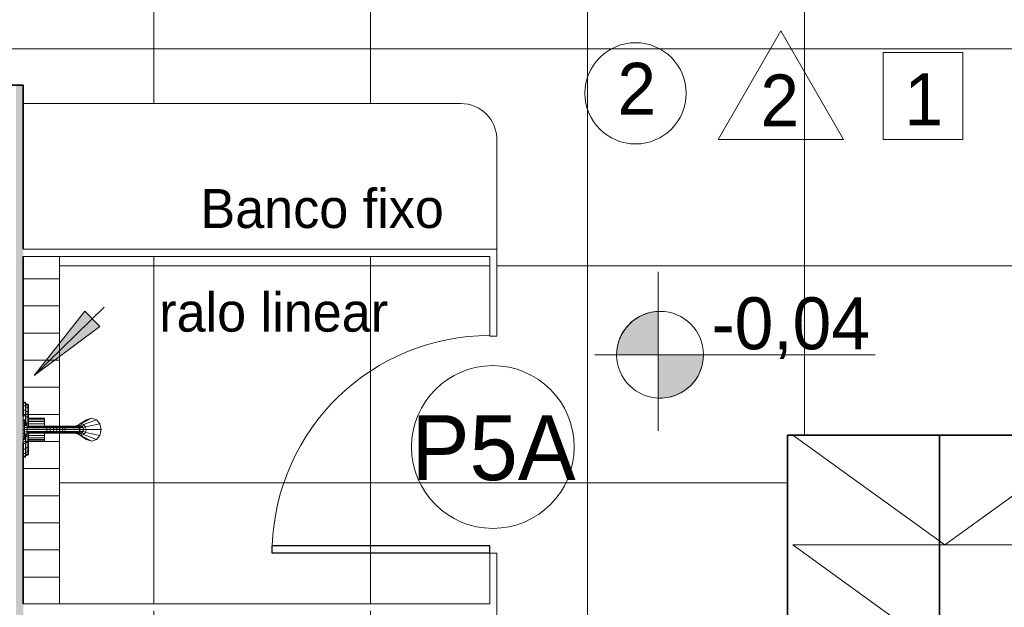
# Model space of a CAD drawing. Header units: metres. Extents: x -33 to 126, y -29 to 31.
# Tile 48 of 256: x -5.79 to -3.06, y -15.61 to -13.98. Entities that reach past the tile are written whole.
import ezdxf

# ---------------------------------------------------------------- set-up
doc = ezdxf.new("R2010")
doc.units = ezdxf.units.M
for name, color, linetype, lineweight in [('A-DETL', 90, 'Continuous', 18), ('A-DETL-GENF', 92, 'Continuous', 18), ('A-DETL-MBND', 5, 'Continuous', 18), ('A-DETL-THIN', 151, 'Continuous', 18), ('A-DOOR', 31, 'Continuous', 18), ('A-DOOR-IDEN', 31, 'Continuous', 9), ('A-FLOR-PATT', 8, 'Continuous', 18), ('A-GENM', 13, 'Continuous', 18), ('A-WALL', 113, 'Continuous', 18), ('A-WALL-PATT', 111, 'Continuous', 35), ('G-ANNO-TEXT', 7, 'Continuous', 18), ('G-IMPT', 8, 'Continuous', 18), ('P-SANR-FIXT', 6, 'Continuous', 18)]:
    doc.layers.add(name, color=color, linetype=linetype, lineweight=lineweight)
doc.styles.add('Century Gothic', font='GOTHIC.TTF', dxfattribs={"height": 0.143711})
doc.styles.add('Century Gothic_1', font='GOTHIC.TTF', dxfattribs={"height": 0.179639})
doc.styles.add('Century Gothic_2', font='GOTHIC.TTF', dxfattribs={"height": 0.107783})

# ---------------------------------------------------------------- blocks, each defined once
blk = doc.blocks.new('_banco fixo concreto - _banco fixo concreto-1310645-2-PLANTA COM LAYOUT')
at = {"layer": 'A-GENM', "color": 7}
for p, q in [((-4.5573, -14.2156), (-5.7673, -14.2156)), ((-4.4573, -14.6184), (-4.4573, -14.3156))]:
    blk.add_line(p, q, dxfattribs=at)
blk.add_arc((-4.5573, -14.3156), 0.1, 0, 90, dxfattribs=at)
blk = doc.blocks.new('Modelos genéricos 27 - Modelos genéricos 1-1693952-2-PLANTA COM LAYOUT')
at = {"layer": 'A-GENM', "lineweight": 35}
for p, q in [((-3.1388, -16.3472), (-3.5588, -16.3472)), ((-3.5588, -16.3472), (-3.5588, -17.5622)), ((-3.1388, -17.5622), (-3.1388, -16.3472)), ((-3.5588, -17.5622), (-3.1388, -17.5622))]:
    blk.add_line(p, q, dxfattribs=at)
blk = doc.blocks.new('Modelos genéricos 28 - Modelos genéricos 1-1693976-2-PLANTA COM LAYOUT')
at = {"layer": 'A-GENM', "lineweight": 35}
for p, q in [((-3.1388, -16.3572), (-3.5588, -16.3572)), ((-3.5588, -16.3572), (-3.5588, -17.5722)), ((-3.1388, -17.5722), (-3.1388, -16.3572)), ((-3.5588, -17.5722), (-3.1388, -17.5722))]:
    blk.add_line(p, q, dxfattribs=at)
blk = doc.blocks.new('Kohler_-_K-T8226_Taboret_Shower_Trim_1533 - t8226_dxf-V97-2-PLANTA COM LAYOUT')
at = {"layer": 'G-IMPT'}
for p, q in [((-0.0065, 0.0782), (-0.0065, 0.0846)), ((-0.0039, 0.0782), (-0.0039, 0.0846)), ((0.0037, 0.0782), (0.0037, 0.0846)), ((0.0158, 0.0782), (0.0158, 0.0846)), ((0.0316, 0.0782), (0.0316, 0.0846)), ((0.0336, 0.0846), (0.0427, 0.0846)), ((0.0427, 0.0846), (0.0447, 0.0846)), ((0.0427, 0.0814), (0.0427, 0.0846)), ((0.0447, 0.0846), (0.0506, 0.0846)), ((0.0447, 0.0814), (0.0447, 0.0846)), ((0.0506, 0.0846), (0.0593, 0.0846)), ((0.0506, 0.0814), (0.0506, 0.0846)), ((0.0593, 0.0846), (0.0697, 0.0846)), ((0.0593, 0.0814), (0.0593, 0.0846)), ((0.0697, 0.0846), (0.08, 0.0846)), ((0.0697, 0.0814), (0.0697, 0.0846)), ((0.08, 0.0846), (0.0888, 0.0846)), ((0.08, 0.0814), (0.08, 0.0846)), ((0.0888, 0.0846), (0.0946, 0.0846)), ((0.0888, 0.0814), (0.0888, 0.0846)), ((0.0967, 0.0846), (0.0946, 0.0846)), ((0.0946, 0.0814), (0.0946, 0.0846)), ((0.0967, 0.0846), (0.0967, 0.0814)), ((0.0967, 0.0846), (0.1058, 0.0846)), ((0.1078, 0.0782), (0.1078, 0.0846)), ((0.1236, 0.0782), (0.1236, 0.0846)), ((0.1357, 0.0782), (0.1357, 0.0846)), ((0.1433, 0.0782), (0.1433, 0.0846)), ((0.1459, 0.0846), (0.1459, 0.0782)), ((-0.0051, 0.0782), (-0.0065, 0.0782)), ((-0.0065, 0.0782), (-0.0039, 0.0782)), ((-0.0039, 0.0782), (0.0037, 0.0782)), ((-0.0018, 0.0782), (-0.0018, 0.0735)), ((-0.0018, 0.0735), (0.0007, 0.0735)), ((-0.0002, 0.0735), (-0.0002, 0.0703)), ((-0.0002, 0.0735), (0.0022, 0.0735)), ((-0.0002, 0.0703), (0.0022, 0.0703)), ((0.0007, 0.0782), (0.0007, 0.0735)), ((0.0007, 0.0735), (0.0078, 0.0735)), ((0.0022, 0.0735), (0.0092, 0.0735)), ((0.0022, 0.0735), (0.0022, 0.0703)), ((0.0022, 0.0703), (0.0092, 0.0703)), ((0.0037, 0.0782), (0.0158, 0.0782)), ((0.0078, 0.0782), (0.0078, 0.0735)), ((0.0078, 0.0735), (0.0192, 0.0735)), ((0.0092, 0.0735), (0.0092, 0.0703)), ((0.0092, 0.0703), (0.0203, 0.0703)), ((0.0158, 0.0782), (0.0316, 0.0782)), ((0.0192, 0.0782), (0.0192, 0.0735)), ((0.0192, 0.0735), (0.034, 0.0735)), ((0.0203, 0.0735), (0.0203, 0.0703)), ((0.0203, 0.0703), (0.0347, 0.0703)), ((0.0316, 0.0782), (0.05, 0.0782)), ((0.034, 0.0782), (0.034, 0.0735)), ((0.034, 0.0735), (0.0512, 0.0735)), ((0.0347, 0.0735), (0.0347, 0.0703)), ((0.0347, 0.0703), (0.0516, 0.0703)), ((0.0379, 0.0703), (0.0379, 0.0258)), ((0.039, 0.0703), (0.039, 0.0258)), ((0.0422, 0.0703), (0.0422, 0.0258)), ((0.0427, 0.0814), (0.0447, 0.0814)), ((0.0447, 0.0814), (0.0506, 0.0814)), ((0.0472, 0.0703), (0.0472, 0.0258)), ((0.05, 0.0782), (0.05, 0.0814)), ((0.05, 0.0782), (0.0533, 0.0782)), ((0.0506, 0.0814), (0.0593, 0.0814)), ((0.0512, 0.0782), (0.0512, 0.0735)), ((0.0512, 0.0735), (0.0533, 0.0735)), ((0.0516, 0.0735), (0.0516, 0.0703)), ((0.0516, 0.0703), (0.0601, 0.0703)), ((0.0538, 0.0814), (0.0538, 0.0735)), ((0.055, 0.0735), (0.0538, 0.0735)), ((0.0538, 0.0735), (0.055, 0.0735)), ((0.0538, 0.0703), (0.0538, 0.0258)), ((0.055, 0.0814), (0.055, 0.0735)), ((0.055, 0.0735), (0.0584, 0.0735)), ((0.0584, 0.0814), (0.0584, 0.0735)), ((0.0584, 0.0735), (0.0636, 0.0735)), ((0.0593, 0.0814), (0.0697, 0.0814)), ((0.0601, 0.0735), (0.0601, 0.0201)), ((0.0615, 0.02), (0.0615, 0.0735)), ((0.0636, 0.0814), (0.0636, 0.0735)), ((0.0636, 0.0735), (0.0697, 0.0735)), ((0.0649, 0.0198), (0.0649, 0.0735)), ((0.0697, 0.0814), (0.08, 0.0814)), ((0.0697, 0.0814), (0.0697, 0.0735)), ((0.0697, 0.0735), (0.0757, 0.0735)), ((0.0697, 0.0198), (0.0697, 0.0735)), ((0.0745, 0.0198), (0.0745, 0.0735)), ((0.0757, 0.0814), (0.0757, 0.0735)), ((0.0757, 0.0735), (0.0809, 0.0735)), ((0.0779, 0.02), (0.0779, 0.0735)), ((0.0792, 0.0735), (0.0792, 0.0201)), ((0.0792, 0.0703), (0.0878, 0.0703)), ((0.08, 0.0814), (0.0888, 0.0814)), ((0.0809, 0.0814), (0.0809, 0.0735)), ((0.0809, 0.0735), (0.0843, 0.0735)), ((0.0843, 0.0814), (0.0843, 0.0735)), ((0.0855, 0.0735), (0.0843, 0.0735)), ((0.0855, 0.0814), (0.0855, 0.0735)), ((0.0855, 0.0782), (0.0894, 0.0782)), ((0.0855, 0.0735), (0.0882, 0.0735)), ((0.0855, 0.0703), (0.0855, 0.0258)), ((0.0878, 0.0735), (0.0878, 0.0703)), ((0.0878, 0.0703), (0.1046, 0.0703)), ((0.0882, 0.0782), (0.0882, 0.0735)), ((0.0882, 0.0735), (0.1054, 0.0735)), ((0.0888, 0.0814), (0.0946, 0.0814)), ((0.0894, 0.0782), (0.0894, 0.0814)), ((0.0894, 0.0782), (0.1078, 0.0782)), ((0.0921, 0.0703), (0.0921, 0.0258)), ((0.0967, 0.0814), (0.0946, 0.0814)), ((0.0972, 0.0703), (0.0972, 0.0258)), ((0.1003, 0.0703), (0.1003, 0.0258)), ((0.1014, 0.0703), (0.1014, 0.0258)), ((0.1046, 0.0735), (0.1046, 0.0703)), ((0.1046, 0.0703), (0.1191, 0.0703)), ((0.1054, 0.0782), (0.1054, 0.0735)), ((0.1054, 0.0735), (0.1202, 0.0735)), ((0.1078, 0.0782), (0.1236, 0.0782)), ((0.1191, 0.0735), (0.1191, 0.0703)), ((0.1191, 0.0703), (0.1302, 0.0703)), ((0.1202, 0.0782), (0.1202, 0.0735)), ((0.1202, 0.0735), (0.1315, 0.0735)), ((0.1236, 0.0782), (0.1357, 0.0782)), ((0.1302, 0.0735), (0.1371, 0.0735)), ((0.1302, 0.0735), (0.1302, 0.0703)), ((0.1302, 0.0703), (0.1371, 0.0703)), ((0.1315, 0.0782), (0.1315, 0.0735)), ((0.1315, 0.0735), (0.1387, 0.0735)), ((0.1357, 0.0782), (0.1433, 0.0782)), ((0.1395, 0.0735), (0.1371, 0.0735)), ((0.1371, 0.0735), (0.1371, 0.0703)), ((0.1395, 0.0703), (0.1371, 0.0703)), ((0.1387, 0.0782), (0.1387, 0.0735)), ((0.1411, 0.0735), (0.1387, 0.0735)), ((0.1395, 0.0735), (0.1395, 0.0703)), ((0.1411, 0.0782), (0.1411, 0.0735)), ((0.1459, 0.0782), (0.1433, 0.0782)), ((0.039, 0.0258), (0.0379, 0.0258)), ((0.0379, 0.0258), (0.039, 0.0258)), ((0.039, 0.0258), (0.0422, 0.0258)), ((0.0422, 0.0258), (0.0472, 0.0258)), ((0.0472, 0.0258), (0.0538, 0.0258)), ((0.0538, 0.0258), (0.0601, 0.0258)), ((0.0601, 0.0201), (0.0601, 0.0118)), ((0.0601, 0.0201), (0.0615, 0.02)), ((0.0601, 0.0118), (0.0601, 0.0036)), ((0.0601, 0.0118), (0.0615, 0.0111)), ((0.0601, 0.0036), (0.0601, -0.0042)), ((0.0601, 0.0036), (0.0615, 0.0024)), ((0.0649, 0.0198), (0.0615, 0.02)), ((0.0615, 0.02), (0.0615, 0.0111)), ((0.0649, 0.0107), (0.0615, 0.0111)), ((0.0615, 0.0111), (0.0615, 0.0024)), ((0.0649, 0.0015), (0.0615, 0.0024)), ((0.0615, 0.0024), (0.0615, -0.006)), ((0.0697, 0.0198), (0.0649, 0.0198)), ((0.0649, 0.0198), (0.0649, 0.0107)), ((0.0697, 0.0105), (0.0649, 0.0107)), ((0.0649, 0.0107), (0.0649, 0.0015)), ((0.0697, 0.0012), (0.0649, 0.0015)), ((0.0649, 0.0015), (0.0649, -0.0073)), ((0.0745, 0.0198), (0.0697, 0.0198)), ((0.0697, 0.0198), (0.0697, 0.0105)), ((0.0745, 0.0107), (0.0697, 0.0105)), ((0.0697, 0.0105), (0.0697, 0.0012)), ((0.0745, 0.0015), (0.0697, 0.0012)), ((0.0697, 0.0012), (0.0697, -0.0078)), ((0.0779, 0.02), (0.0745, 0.0198)), ((0.0745, 0.0198), (0.0745, 0.0107)), ((0.0779, 0.0111), (0.0745, 0.0107)), ((0.0745, 0.0107), (0.0745, 0.0015)), ((0.0779, 0.0024), (0.0745, 0.0015)), ((0.0745, 0.0015), (0.0745, -0.0073)), ((0.0792, 0.0201), (0.0779, 0.02)), ((0.0779, 0.02), (0.0779, 0.0111)), ((0.0792, 0.0118), (0.0779, 0.0111)), ((0.0779, 0.0111), (0.0779, 0.0024)), ((0.0792, 0.0036), (0.0779, 0.0024)), ((0.0779, 0.0024), (0.0779, -0.006)), ((0.0792, 0.0258), (0.0855, 0.0258)), ((0.0792, 0.0201), (0.0792, 0.0118)), ((0.0792, 0.0118), (0.0792, 0.0036)), ((0.0792, 0.0036), (0.0792, -0.0042)), ((0.0855, 0.0258), (0.0921, 0.0258)), ((0.0921, 0.0258), (0.0972, 0.0258)), ((0.0972, 0.0258), (0.1003, 0.0258)), ((0.1014, 0.0258), (0.1003, 0.0258)), ((0.0601, -0.0042), (0.0601, -0.0116)), ((0.0601, -0.0042), (0.0615, -0.006)), ((0.0601, -0.0116), (0.0601, -0.0154)), ((0.0601, -0.0116), (0.0615, -0.014)), ((0.0601, -0.0154), (0.0601, -0.0185)), ((0.0601, -0.0185), (0.0601, -0.0248)), ((0.0601, -0.0185), (0.0615, -0.0214)), ((0.0601, -0.0248), (0.0601, -0.0644)), ((0.0601, -0.0248), (0.0615, -0.0281)), ((0.0649, -0.0073), (0.0615, -0.006)), ((0.0615, -0.006), (0.0615, -0.014)), ((0.0643, -0.0154), (0.0615, -0.014)), ((0.0615, -0.014), (0.0615, -0.0154)), ((0.0615, -0.0154), (0.0615, -0.0214)), ((0.0649, -0.0235), (0.0615, -0.0214)), ((0.0615, -0.0214), (0.0615, -0.0281)), ((0.0697, -0.0078), (0.0649, -0.0073)), ((0.0649, -0.0073), (0.0649, -0.0154)), ((0.0697, -0.0163), (0.0649, -0.0157)), ((0.0649, -0.0157), (0.0649, -0.0235)), ((0.0697, -0.0243), (0.0649, -0.0235)), ((0.0649, -0.0235), (0.0649, -0.0304)), ((0.0745, -0.0073), (0.0697, -0.0078)), ((0.0697, -0.0078), (0.0697, -0.0154)), ((0.0697, -0.0154), (0.0697, -0.0163)), ((0.0745, -0.0157), (0.0697, -0.0163)), ((0.0697, -0.0163), (0.0697, -0.0243)), ((0.0745, -0.0235), (0.0697, -0.0243)), ((0.0697, -0.0243), (0.0697, -0.0313)), ((0.0779, -0.006), (0.0745, -0.0073)), ((0.0745, -0.0073), (0.0745, -0.0154)), ((0.0745, -0.0157), (0.0745, -0.0235)), ((0.0779, -0.0214), (0.0745, -0.0235)), ((0.0745, -0.0235), (0.0745, -0.0304)), ((0.0779, -0.014), (0.075, -0.0154)), ((0.0792, -0.0042), (0.0779, -0.006)), ((0.0779, -0.006), (0.0779, -0.014)), ((0.0792, -0.0116), (0.0779, -0.014)), ((0.0779, -0.014), (0.0779, -0.0154)), ((0.0779, -0.0154), (0.0779, -0.0214)), ((0.0792, -0.0185), (0.0779, -0.0214)), ((0.0779, -0.0214), (0.0779, -0.0281)), ((0.0792, -0.0248), (0.0779, -0.0281)), ((0.0792, -0.0042), (0.0792, -0.0116)), ((0.0792, -0.0116), (0.0792, -0.0154)), ((0.0792, -0.0154), (0.0792, -0.0185)), ((0.0792, -0.0185), (0.0792, -0.0248)), ((0.0792, -0.0248), (0.0792, -0.0644)), ((0.0649, -0.0304), (0.0615, -0.0281)), ((0.0615, -0.0281), (0.0615, -0.0678)), ((0.0697, -0.0313), (0.0649, -0.0304)), ((0.0649, -0.0304), (0.0649, -0.0702)), ((0.0745, -0.0304), (0.0697, -0.0313)), ((0.0697, -0.0313), (0.0697, -0.0712)), ((0.0779, -0.0281), (0.0745, -0.0304)), ((0.0745, -0.0304), (0.0745, -0.0702)), ((0.0779, -0.0281), (0.0779, -0.0678)), ((0.0538, -0.0754), (0.0379, -0.104)), ((0.0559, -0.0687), (0.0422, -0.0906)), ((0.0538, -0.0754), (0.0559, -0.0687)), ((0.0559, -0.0822), (0.0538, -0.0754)), ((0.0596, -0.0754), (0.0538, -0.0754)), ((0.0559, -0.0687), (0.0586, -0.0665)), ((0.0586, -0.07), (0.0559, -0.0687)), ((0.0626, -0.0789), (0.0559, -0.0822)), ((0.0586, -0.0637), (0.0601, -0.059)), ((0.0601, -0.0684), (0.0586, -0.0637)), ((0.0586, -0.0637), (0.0586, -0.0721)), ((0.0601, -0.0768), (0.0586, -0.0721)), ((0.0601, -0.059), (0.0601, -0.0674)), ((0.0601, -0.0644), (0.0615, -0.0678)), ((0.0601, -0.0674), (0.061, -0.0666)), ((0.0601, -0.0674), (0.0625, -0.0686)), ((0.0641, -0.0718), (0.0601, -0.0684)), ((0.0601, -0.0684), (0.0601, -0.0768)), ((0.0641, -0.0802), (0.0601, -0.0768)), ((0.0649, -0.0702), (0.0615, -0.0678)), ((0.0657, -0.0813), (0.0617, -0.0871)), ((0.0628, -0.0754), (0.0621, -0.0733)), ((0.0623, -0.0703), (0.0628, -0.0688)), ((0.0628, -0.0688), (0.0628, -0.0707)), ((0.0636, -0.0714), (0.065, -0.0703)), ((0.0697, -0.0731), (0.0641, -0.0718)), ((0.0641, -0.0718), (0.0641, -0.0802)), ((0.0641, -0.0802), (0.0697, -0.0815)), ((0.0657, -0.0813), (0.0646, -0.0804)), ((0.0697, -0.0712), (0.0649, -0.0702)), ((0.0657, -0.0813), (0.0697, -0.0822)), ((0.0745, -0.0702), (0.0697, -0.0712)), ((0.0697, -0.0712), (0.0697, -0.0731)), ((0.0697, -0.0731), (0.0752, -0.0718)), ((0.0697, -0.0731), (0.0697, -0.0815)), ((0.0697, -0.0815), (0.0752, -0.0802)), ((0.0697, -0.0822), (0.0736, -0.0813)), ((0.0747, -0.0804), (0.0736, -0.0813)), ((0.0736, -0.0813), (0.0776, -0.0871)), ((0.0744, -0.0703), (0.0757, -0.0714)), ((0.0779, -0.0678), (0.0745, -0.0702)), ((0.0793, -0.0684), (0.0752, -0.0718)), ((0.0752, -0.0718), (0.0752, -0.0802)), ((0.0793, -0.0768), (0.0752, -0.0802)), ((0.0765, -0.0688), (0.0765, -0.0707)), ((0.0772, -0.0733), (0.0765, -0.0754)), ((0.0766, -0.0688), (0.077, -0.0703)), ((0.0793, -0.0674), (0.0768, -0.0686)), ((0.0768, -0.0789), (0.0834, -0.0822)), ((0.0792, -0.0644), (0.0779, -0.0678)), ((0.0784, -0.0666), (0.0793, -0.0674)), ((0.0793, -0.059), (0.0808, -0.0637)), ((0.0793, -0.059), (0.0793, -0.0674)), ((0.0808, -0.0637), (0.0793, -0.0684)), ((0.0793, -0.0684), (0.0793, -0.0768)), ((0.0808, -0.0721), (0.0793, -0.0768)), ((0.0797, -0.0754), (0.0855, -0.0754)), ((0.0808, -0.0637), (0.0808, -0.0721)), ((0.0808, -0.0665), (0.0834, -0.0687)), ((0.0808, -0.07), (0.0834, -0.0687)), ((0.0834, -0.0687), (0.0972, -0.0906)), ((0.0834, -0.0687), (0.0855, -0.0754)), ((0.0855, -0.0754), (0.0834, -0.0822)), ((0.0855, -0.0754), (0.1014, -0.104)), ((0.0379, -0.104), (0.0422, -0.0906)), ((0.0379, -0.104), (0.0422, -0.0906)), ((0.0422, -0.1175), (0.0379, -0.104)), ((0.0422, -0.1175), (0.0379, -0.104)), ((0.0559, -0.0822), (0.0422, -0.1175)), ((0.0617, -0.0871), (0.0538, -0.1274)), ((0.0617, -0.0871), (0.0559, -0.0822)), ((0.0617, -0.0871), (0.0697, -0.0889)), ((0.0697, -0.0822), (0.0697, -0.0889)), ((0.0697, -0.0889), (0.0776, -0.0871)), ((0.0697, -0.0889), (0.0697, -0.131)), ((0.0834, -0.0822), (0.0776, -0.0871)), ((0.0776, -0.0871), (0.0855, -0.1274)), ((0.0834, -0.0822), (0.0972, -0.1175)), ((0.0972, -0.0906), (0.1014, -0.104)), ((0.0972, -0.0906), (0.1014, -0.104)), ((0.1014, -0.104), (0.0972, -0.1175)), ((0.1014, -0.104), (0.0972, -0.1175)), ((0.0538, -0.1274), (0.0422, -0.1175)), ((0.0538, -0.1274), (0.0422, -0.1175)), ((0.0538, -0.1274), (0.0697, -0.131)), ((0.0697, -0.131), (0.0538, -0.1274)), ((0.0697, -0.131), (0.0855, -0.1274)), ((0.0697, -0.131), (0.0855, -0.1274)), ((0.0972, -0.1175), (0.0855, -0.1274)), ((0.0972, -0.1175), (0.0855, -0.1274))]:
    blk.add_line(p, q, dxfattribs=at)
blk = doc.blocks.new('Kohler_-_K-T8226_Taboret_Shower_Trim_1533 - Kohler_-_K-T8226_Taboret_Shower_Trim_1533-V98-2-PLANTA COM LAYOUT')
at = {"extrusion": (0, 0, -1), "zscale": -1, "rotation": 180}
blk.add_blockref('Kohler_-_K-T8226_Taboret_Shower_Trim_1533 - t8226_dxf-V97-2-PLANTA COM LAYOUT', (-0.0052, 0), dxfattribs=at)
blk = doc.blocks.new('M_Descarga simples1 - 60X160 _vest_ fem_-2394049-2-PLANTA COM LAYOUT')
at = {"layer": 'A-DOOR', "lineweight": 25}
for p, q in [((0.28, -0.01), (0.28, -0.6114)), ((0.3, -0.01), (0.28, -0.01)), ((0.3, -0.01), (0.3, -0.6114)), ((0.3, -0.6114), (0.28, -0.6114))]:
    blk.add_line(p, q, dxfattribs=at)
at = {"layer": 'A-DOOR'}
blk.add_arc((0.3, -0.01), 0.6017, 180, 268.0952, dxfattribs=at)
blk = doc.blocks.new('M_Identificador da porta - M_Identificador da porta-1233-2-PLANTA COM LAYOUT')
at = {"layer": 'A-DOOR-IDEN'}
blk.add_circle((-0.000017, -0.000091), 0.003, dxfattribs=at)

msp = doc.modelspace()

# ---------------------------------------------------------------- hatches: boundary and pattern name
at = {"layer": 'A-DETL-GENF'}
h = msp.add_hatch(dxfattribs=at)
h.set_pattern_fill('FP_11', style=0, pattern_type=2)
h.set_pattern_definition([(180, (-3.63, 0), (-9e-18, -0.075), [])])
h.paths.add_polyline_path([(-5.6773, -15.5984), (-5.6773, -14.6384), (-5.7773, -14.6384), (-5.7773, -15.5984)], flags=0)
h.paths.add_polyline_path([(-5.7662, -15.1089), (-5.7662, -15.1089), (-5.7433, -15.1089)], flags=0)
for points in [[(-4.1363, -14.9101), (-4.0215, -14.9101), (-4.0215, -14.7902), (-4.0515, -14.7954), (-4.0793, -14.808), (-4.103, -14.8271), (-4.1211, -14.8516), (-4.1324, -14.8799)], [(-4.0215, -15.03), (-3.9909, -15.0271), (-3.9676, -15.0198), (-3.9438, -15.0058), (-3.9239, -14.9867), (-3.9088, -14.9635), (-3.8995, -14.9375), (-3.8963, -14.9101), (-4.0215, -14.9101), (-4.0215, -15.028)]]:
    msp.add_hatch(color=7, dxfattribs=at).paths.add_polyline_path(points, flags=0)
at = {"layer": 'A-FLOR-PATT'}
h = msp.add_hatch(dxfattribs=at)
h.set_pattern_fill('FP_7', color=256, style=0, pattern_type=2)
h.set_pattern_definition([(0, (-7.217, -19.465), (0, 0.6), []), (90, (-7.217, -19.465), (-0.6, 4e-17), [])])
h.paths.add_polyline_path([(-5.6773, -17.5622), (-4.4873, -17.5622), (-4.4873, -17.4347), (-4.4673, -17.4347), (-4.4673, -17.5622), (-3.6639, -17.5622), (-3.6639, -15.1322), (-2.8239, -15.1322), (-2.8239, -17.5622), (-2.0373, -17.5622), (-2.0373, -17.5022), (-2.0173, -17.5022), (-2.0173, -17.5622), (-0.7273, -17.5622), (-0.7273, -17.4464), (-0.7303, -17.4464), (-0.7353, -17.4279), (-0.8544, -17.4265), (-0.858, -17.4229), (-0.8594, -17.4178), (-0.858, -17.4129), (-0.8498, -17.4034), (-0.8354, -17.3861), (-0.8961, -17.3863), (-0.8988, -17.3928), (-0.902, -17.3974), (-0.9082, -17.4044), (-0.914, -17.4085), (-0.9221, -17.4117), (-0.9325, -17.4139), (-0.9385, -17.4136), (-0.9569, -17.4071), (-0.9702, -17.3931), (-0.9749, -17.3721), (-0.9699, -17.3535), (-0.9549, -17.3387), (-0.9325, -17.3334), (-0.9254, -17.3345), (-0.9159, -17.3378), (-0.9099, -17.3414), (-0.9039, -17.3474), (-0.8974, -17.357), (-0.896, -17.3611), (-0.8115, -17.3609), (-0.7608, -17.3045), (-0.894, -17.3045), (-0.9185, -17.3013), (-0.9413, -17.2919), (-0.9609, -17.2768), (-0.976, -17.2572), (-0.9854, -17.2344), (-0.9887, -17.208), (-0.9887, -17.1746), (-1.0655, -17.1835), (-1.0909, -17.2137), (-1.1163, -17.2281), (-1.1417, -17.2349), (-1.1672, -17.2394), (-1.1925, -17.2416), (-1.2431, -17.2372), (-1.2941, -17.2235), (-1.3449, -17.2051), (-1.3957, -17.1814), (-1.4465, -17.1461), (-1.4719, -17.1207), (-1.4846, -17.0987), (-1.4973, -17.0638), (-1.4973, -17.0384), (-1.4846, -17.0035), (-1.4719, -16.9816), (-1.4465, -16.9562), (-1.3957, -16.9209), (-1.3449, -16.8972), (-1.2941, -16.8787), (-1.2431, -16.8651), (-1.1925, -16.8606), (-1.1672, -16.8629), (-1.1417, -16.8674), (-1.1163, -16.8742), (-1.0909, -16.8886), (-1.0655, -16.9188), (-0.9887, -16.9277), (-0.9887, -16.8924), (-0.9854, -16.8679), (-0.976, -16.8451), (-0.9609, -16.8255), (-0.9413, -16.8104), (-0.9185, -16.801), (-0.894, -16.7977), (-0.7273, -16.7977), (-0.7273, -16.6034), (-1.4859, -16.6034), (-1.4949, -16.7078), (-1.4971, -16.7142), (-1.501, -16.7164), (-1.5116, -16.7168), (-1.7765, -16.7166), (-1.7803, -16.7145), (-1.7826, -16.7076), (-1.7921, -16.6034), (-2.0173, -16.6034), (-2.0173, -16.9022), (-2.0373, -16.9022), (-2.0373, -16.4847), (-2.0173, -16.4847), (-2.0173, -16.5834), (-0.7273, -16.5834), (-0.7273, -16.4615), (-0.7303, -16.4615), (-0.7353, -16.4429), (-0.8544, -16.4416), (-0.858, -16.4379), (-0.8594, -16.4328), (-0.858, -16.4279), (-0.8498, -16.4185), (-0.8354, -16.4012), (-0.8961, -16.4013), (-0.8988, -16.4079), (-0.902, -16.4124), (-0.9082, -16.4194), (-0.914, -16.4236), (-0.9221, -16.4268), (-0.9325, -16.429), (-0.9385, -16.4286), (-0.9569, -16.4222), (-0.9702, -16.4082), (-0.9749, -16.3871), (-0.9699, -16.3685), (-0.9549, -16.3537), (-0.9325, -16.3484), (-0.9254, -16.3496), (-0.9159, -16.3529), (-0.9099, -16.3565), (-0.9039, -16.3625), (-0.8974, -16.3721), (-0.896, -16.3762), (-0.8115, -16.3759), (-0.7608, -16.3196), (-0.894, -16.3196), (-0.9185, -16.3164), (-0.9413, -16.3069), (-0.9609, -16.2919), (-0.976, -16.2723), (-0.9854, -16.2494), (-0.9887, -16.223), (-0.9887, -16.1897), (-1.0655, -16.1985), (-1.0909, -16.2288), (-1.1163, -16.2432), (-1.1417, -16.25), (-1.1672, -16.2545), (-1.1925, -16.2567), (-1.2431, -16.2523), (-1.2941, -16.2386), (-1.3449, -16.2201), (-1.3957, -16.1964), (-1.4465, -16.1612), (-1.4719, -16.1358), (-1.4846, -16.1138), (-1.4973, -16.0789), (-1.4973, -16.0535), (-1.4846, -16.0186), (-1.4719, -15.9966), (-1.4465, -15.9712), (-1.3957, -15.936), (-1.3449, -15.9123), (-1.2941, -15.8938), (-1.2431, -15.8801), (-1.1925, -15.8757), (-1.1672, -15.8779), (-1.1417, -15.8824), (-1.1163, -15.8892), (-1.0909, -15.9036), (-1.0655, -15.9339), (-0.9887, -15.9427), (-0.9887, -15.9074), (-0.9854, -15.8829), (-0.976, -15.8601), (-0.9609, -15.8405), (-0.9413, -15.8255), (-0.9185, -15.816), (-0.894, -15.8128), (-0.7273, -15.8128), (-0.7273, -15.6184), (-1.4859, -15.6184), (-1.4949, -15.7228), (-1.4971, -15.7293), (-1.501, -15.7314), (-1.5116, -15.7319), (-1.7765, -15.7316), (-1.7803, -15.7295), (-1.7826, -15.7227), (-1.7921, -15.6184), (-2.0173, -15.6184), (-2.0173, -15.8847), (-2.0373, -15.8847), (-2.0373, -15.4972), (-2.0173, -15.4972), (-2.0173, -15.5984), (-0.7273, -15.5984), (-0.7273, -15.4815), (-0.7303, -15.4815), (-0.7353, -15.4629), (-0.8544, -15.4616), (-0.858, -15.4579), (-0.8594, -15.4528), (-0.858, -15.4479), (-0.8498, -15.4385), (-0.8354, -15.4212), (-0.8961, -15.4213), (-0.8988, -15.4279), (-0.902, -15.4324), (-0.9082, -15.4394), (-0.914, -15.4436), (-0.9221, -15.4468), (-0.9325, -15.449), (-0.9385, -15.4486), (-0.9569, -15.4422), (-0.9702, -15.4282), (-0.9749, -15.4071), (-0.9699, -15.3885), (-0.9549, -15.3737), (-0.9325, -15.3684), (-0.9254, -15.3696), (-0.9159, -15.3729), (-0.9103, -15.3761), (-0.9039, -15.3825), (-0.8974, -15.3921), (-0.896, -15.3962), (-0.8115, -15.3959), (-0.7608, -15.3396), (-0.894, -15.3396), (-0.9185, -15.3364), (-0.9413, -15.3269), (-0.9609, -15.3119), (-0.976, -15.2923), (-0.9854, -15.2694), (-0.9887, -15.243), (-0.9887, -15.2097), (-1.0655, -15.2185), (-1.0909, -15.2488), (-1.1163, -15.2632), (-1.1417, -15.27), (-1.1672, -15.2745), (-1.1925, -15.2767), (-1.2431, -15.2723), (-1.2941, -15.2586), (-1.3449, -15.2401), (-1.3957, -15.2164), (-1.4465, -15.1812), (-1.4719, -15.1558), (-1.4846, -15.1338), (-1.4973, -15.0989), (-1.4973, -15.0735), (-1.4846, -15.0386), (-1.4719, -15.0166), (-1.4465, -14.9912), (-1.3957, -14.956), (-1.3449, -14.9323), (-1.2941, -14.9138), (-1.2431, -14.9001), (-1.1925, -14.8957), (-1.1672, -14.8979), (-1.1417, -14.9024), (-1.1163, -14.9092), (-1.0909, -14.9236), (-1.0655, -14.9539), (-0.9887, -14.9627), (-0.9887, -14.9274), (-0.9854, -14.9029), (-0.976, -14.8801), (-0.9609, -14.8605), (-0.9413, -14.8455), (-0.9185, -14.836), (-0.894, -14.8328), (-0.7273, -14.8328), (-0.7273, -14.6384), (-1.4859, -14.6384), (-1.4949, -14.7428), (-1.4971, -14.7493), (-1.501, -14.7514), (-1.5116, -14.7519), (-1.7765, -14.7516), (-1.7803, -14.7495), (-1.7826, -14.7427), (-1.7921, -14.6384), (-2.0173, -14.6384), (-2.0173, -14.8972), (-2.0373, -14.8972), (-2.0373, -14.5184), (-2.0173, -14.5184), (-2.0173, -14.6184), (-0.7273, -14.6184), (-0.7273, -14.5177), (-0.7303, -14.5177), (-0.7353, -14.4992), (-0.8544, -14.4978), (-0.858, -14.4942), (-0.8594, -14.4891), (-0.858, -14.4842), (-0.8498, -14.4747), (-0.8354, -14.4574), (-0.8961, -14.4576), (-0.8988, -14.4641), (-0.902, -14.4687), (-0.9067, -14.4744), (-0.9136, -14.4796), (-0.9221, -14.483), (-0.9325, -14.4852), (-0.9385, -14.4849), (-0.9569, -14.4784), (-0.9702, -14.4641), (-0.9749, -14.4434), (-0.9699, -14.4248), (-0.9549, -14.41), (-0.9325, -14.4047), (-0.9254, -14.4058), (-0.9159, -14.4091), (-0.9099, -14.4127), (-0.9039, -14.4187), (-0.8974, -14.4283), (-0.896, -14.4324), (-0.8115, -14.4322), (-0.7593, -14.3742), (-0.7442, -14.3728), (-0.7416, -14.3806), (-0.7444, -14.3876), (-0.7975, -14.4465), (-0.7992, -14.4514), (-0.8015, -14.4535), (-0.8025, -14.4547), (-0.8035, -14.4557), (-0.8081, -14.4583), (-0.8261, -14.4793), (-0.8041, -14.4799), (-0.8023, -14.4799), (-0.7723, -14.4793), (-0.7353, -14.4799), (-0.7349, -14.4792), (-0.7303, -14.4606), (-0.7273, -14.4606), (-0.7273, -13.6547), (-1.5059, -13.6547), (-1.5149, -13.7591), (-1.5171, -13.7655), (-1.521, -13.7676), (-1.5256, -13.7681), (-1.7965, -13.7679), (-1.8003, -13.7658), (-1.8027, -13.7575), (-1.8121, -13.6547), (-2.0173, -13.6547), (-2.0173, -13.9184), (-2.0373, -13.9184), (-2.0373, -13.5347), (-2.0173, -13.5347), (-2.0173, -13.6347), (-0.7273, -13.6347), (-0.7273, -13.514), (-0.7303, -13.514), (-0.7353, -13.4954), (-0.8544, -13.4941), (-0.858, -13.4904), (-0.8594, -13.4853), (-0.858, -13.4804), (-0.8498, -13.471), (-0.8354, -13.4537), (-0.8961, -13.4538), (-0.8988, -13.4604), (-0.9024, -13.4655), (-0.9067, -13.4707), (-0.9136, -13.4758), (-0.9221, -13.4793), (-0.9325, -13.4815), (-0.9385, -13.4811), (-0.9569, -13.4747), (-0.9702, -13.4607), (-0.9749, -13.4396), (-0.9699, -13.421), (-0.9549, -13.4062), (-0.9325, -13.4009), (-0.9254, -13.4021), (-0.9159, -13.4054), (-0.9108, -13.4082), (-0.9039, -13.415), (-0.8974, -13.4246), (-0.896, -13.4287), (-0.8115, -13.4284), (-0.7593, -13.3704), (-0.7442, -13.369), (-0.7416, -13.3768), (-0.7444, -13.3838), (-0.7975, -13.4428), (-0.7992, -13.4476), (-0.8015, -13.4497), (-0.8025, -13.4509), (-0.8035, -13.452), (-0.8079, -13.4543), (-0.8261, -13.4755), (-0.8041, -13.4762), (-0.8023, -13.4761), (-0.7619, -13.4755), (-0.7353, -13.4758), (-0.7349, -13.4754), (-0.7303, -13.4569), (-0.7273, -13.4569), (-0.7273, -13.3679), (-0.9235, -13.3679), (-0.948, -13.3647), (-0.9708, -13.3552), (-0.9904, -13.3402), (-1.0055, -13.3206), (-1.0149, -13.2978), (-1.0182, -13.2713), (-1.0182, -13.238), (-1.095, -13.2468), (-1.1204, -13.2771), (-1.1458, -13.2915), (-1.1712, -13.2983), (-1.1967, -13.3028), (-1.222, -13.305), (-1.2726, -13.3006), (-1.3236, -13.2869), (-1.3744, -13.2684), (-1.4252, -13.2448), (-1.476, -13.2095), (-1.5014, -13.1841), (-1.5141, -13.1621), (-1.5268, -13.1272), (-1.5268, -13.1018), (-1.5141, -13.0669), (-1.5014, -13.0449), (-1.476, -13.0195), (-1.4207, -12.9822), (-1.3744, -12.9606), (-1.3236, -12.9421), (-1.2726, -12.9285), (-1.222, -12.924), (-1.1967, -12.9262), (-1.1712, -12.9307), (-1.1458, -12.9375), (-1.1204, -12.9519), (-1.095, -12.9822), (-1.0182, -12.991), (-1.0182, -12.9558), (-1.0149, -12.9313), (-1.0055, -12.9085), (-0.9904, -12.8889), (-0.9708, -12.8738), (-0.948, -12.8644), (-0.9235, -12.8611), (-0.7273, -12.8611), (-0.7273, -12.6646), (-2.0173, -12.6646), (-2.0173, -12.9347), (-2.0373, -12.9347), (-2.0373, -12.6646), (-3.2997, -12.6646), (-3.2997, -12.9674), (-3.3031, -12.9933), (-3.3131, -13.0174), (-3.329, -13.0382), (-3.3497, -13.054), (-3.3738, -13.064), (-3.3997, -13.0674), (-4.6197, -13.0674), (-4.6197, -13.2646), (-7.2173, -13.2646), (-7.2173, -15.2646), (-5.9273, -15.2646), (-5.9273, -14.1646), (-5.7773, -14.1646), (-5.7773, -14.2156), (-4.5673, -14.2156), (-4.5414, -14.219), (-4.5152, -14.2305), (-4.4966, -14.2449), (-4.4807, -14.2656), (-4.4707, -14.2897), (-4.4673, -14.3156), (-4.4673, -14.8584), (-4.4873, -14.8584), (-4.4873, -14.6384), (-5.6773, -14.6384), (-5.6765, -15.1076), (-5.6317, -15.1068), (-5.6249, -15.1044), (-5.624, -15.1034), (-5.6021, -15.0896), (-5.5886, -15.0854), (-5.5752, -15.0896), (-5.5653, -15.1012), (-5.5617, -15.1171), (-5.5653, -15.133), (-5.5752, -15.1446), (-5.5886, -15.1489), (-5.6021, -15.1446), (-5.6253, -15.1293), (-5.6269, -15.1282), (-5.6317, -15.1274), (-5.6365, -15.1266), (-5.6773, -15.1266), (-5.6773, -15.5984), (-4.4873, -15.5984), (-4.4873, -15.4584), (-4.4673, -15.4584), (-4.4673, -15.8834), (-4.4873, -15.8834), (-4.4873, -15.6184), (-5.6773, -15.6184), (-5.677, -16.0902), (-5.6317, -16.0894), (-5.6249, -16.087), (-5.624, -16.086), (-5.6021, -16.0722), (-5.5886, -16.068), (-5.5752, -16.0722), (-5.5653, -16.0838), (-5.5617, -16.0997), (-5.5653, -16.1156), (-5.5752, -16.1272), (-5.5886, -16.1315), (-5.6021, -16.1272), (-5.6253, -16.1119), (-5.6262, -16.1108), (-5.6317, -16.11), (-5.6368, -16.1092), (-5.6773, -16.1092), (-5.6773, -16.5784), (-5.7773, -16.5784), (-5.7773, -16.5834), (-4.4873, -16.5834), (-4.4873, -16.4834), (-4.4673, -16.4834), (-4.4673, -16.8347), (-4.4873, -16.8347), (-4.4873, -16.6034), (-5.6773, -16.6034), (-5.677, -17.0702), (-5.6317, -17.0695), (-5.6253, -17.0676), (-5.624, -17.066), (-5.6021, -17.0522), (-5.5886, -17.048), (-5.5752, -17.0522), (-5.5653, -17.0639), (-5.5617, -17.0797), (-5.5653, -17.0956), (-5.5752, -17.1072), (-5.5886, -17.1115), (-5.6021, -17.1072), (-5.6253, -17.0919), (-5.6262, -17.0908), (-5.6317, -17.09), (-5.6341, -17.0893), (-5.6773, -17.0893), (-5.6773, -17.4951)], flags=0)
h.paths.add_polyline_path([(-0.8023, -17.4096), (-0.8023, -17.4086), (-0.7723, -17.408), (-0.7353, -17.4086), (-0.7349, -17.4079), (-0.7303, -17.3893), (-0.7273, -17.3893), (-0.7273, -17.3045), (-0.7429, -17.3045), (-0.7416, -17.3093), (-0.7444, -17.3163), (-0.7975, -17.3752), (-0.7992, -17.3801), (-0.8015, -17.3822), (-0.8025, -17.3834), (-0.8035, -17.3844), (-0.8079, -17.3867), (-0.8261, -17.408), (-0.8041, -17.4086), (-0.8027, -17.4094)], flags=0)
h.paths.add_polyline_path([(-0.9416, -17.3915), (-0.9437, -17.3894), (-0.9437, -17.3899), (-0.9416, -17.3915)], flags=0)
h.paths.add_polyline_path([(-0.9718, -17.3781), (-0.9719, -17.3704), (-0.972, -17.3769)], flags=0)
h.paths.add_polyline_path([(-0.9509, -17.3758), (-0.9503, -17.3736), (-0.9516, -17.3736)], flags=0)
h.paths.add_polyline_path([(-0.9114, -17.3611), (-0.9113, -17.3611), (-0.9147, -17.3568), (-0.9132, -17.3588), (-0.9123, -17.36)], flags=0)
h.paths.add_polyline_path([(-0.8023, -16.4246), (-0.8023, -16.4236), (-0.7619, -16.423), (-0.7353, -16.4233), (-0.7349, -16.4229), (-0.7303, -16.4044), (-0.7273, -16.4044), (-0.7273, -16.3196), (-0.7429, -16.3196), (-0.7416, -16.3243), (-0.7444, -16.3313), (-0.7975, -16.3903), (-0.7992, -16.3951), (-0.8015, -16.3972), (-0.8025, -16.3984), (-0.8035, -16.3995), (-0.8079, -16.4018), (-0.8261, -16.423), (-0.8041, -16.4237), (-0.8027, -16.4244)], flags=0)
h.paths.add_polyline_path([(-0.9253, -16.4108), (-0.9292, -16.4105), (-0.9267, -16.4108)], flags=0)
h.paths.add_polyline_path([(-0.9416, -16.4066), (-0.9437, -16.4044), (-0.9437, -16.405), (-0.9416, -16.4066)], flags=0)
h.paths.add_polyline_path([(-0.9718, -16.3931), (-0.9719, -16.3855), (-0.9723, -16.3904)], flags=0)
h.paths.add_polyline_path([(-0.9509, -16.3908), (-0.9503, -16.3887), (-0.9516, -16.3887)], flags=0)
h.paths.add_polyline_path([(-0.9114, -16.3762), (-0.9113, -16.3762), (-0.9147, -16.3718), (-0.9132, -16.3739), (-0.9123, -16.375)], flags=0)
h.paths.add_polyline_path([(-5.3815, -15.9245), (-5.4963, -15.9245), (-5.4924, -15.8943), (-5.481, -15.866), (-5.4629, -15.8415), (-5.4393, -15.8224), (-5.4115, -15.8098), (-5.3815, -15.8046), (-5.3815, -15.8943)], flags=0)
h.paths.add_polyline_path([(-5.3815, -16.0444), (-5.3815, -15.9245), (-5.2563, -15.9245), (-5.2594, -15.952), (-5.2688, -15.9779), (-5.2839, -16.0011), (-5.3038, -16.0202), (-5.3276, -16.0342), (-5.3539, -16.0424), (-5.3695, -16.0436)], flags=0)
h.paths.add_polyline_path([(-0.8023, -15.4446), (-0.8023, -15.4436), (-0.7723, -15.4431), (-0.7353, -15.4437), (-0.7349, -15.4429), (-0.7303, -15.4244), (-0.7273, -15.4244), (-0.7273, -15.3396), (-0.7429, -15.3396), (-0.7416, -15.3443), (-0.7444, -15.3513), (-0.7975, -15.4103), (-0.7992, -15.4151), (-0.8015, -15.4172), (-0.8025, -15.4184), (-0.8035, -15.4195), (-0.8079, -15.4218), (-0.8261, -15.443), (-0.8041, -15.4437), (-0.8027, -15.4444)], flags=0)
h.paths.add_polyline_path([(-0.9416, -15.4266), (-0.9437, -15.4244), (-0.9437, -15.425), (-0.9416, -15.4266)], flags=0)
h.paths.add_polyline_path([(-0.9718, -15.4131), (-0.9722, -15.408), (-0.9723, -15.4104)], flags=0)
h.paths.add_polyline_path([(-0.9509, -15.4108), (-0.9503, -15.4087), (-0.9516, -15.4087)], flags=0)
h.paths.add_polyline_path([(-0.9113, -15.3962), (-0.9139, -15.3924), (-0.9132, -15.3939), (-0.9114, -15.3962)], flags=0)
h.paths.add_polyline_path([(-4.0215, -14.9101), (-4.1363, -14.9101), (-4.1324, -14.8799), (-4.1211, -14.8516), (-4.103, -14.8271), (-4.0793, -14.808), (-4.0515, -14.7954), (-4.0215, -14.7902), (-4.0215, -14.8799)], flags=0)
h.paths.add_polyline_path([(-4.0215, -15.03), (-4.0215, -14.9101), (-3.8963, -14.9101), (-3.8995, -14.9375), (-3.9088, -14.9635), (-3.9239, -14.9867), (-3.9438, -15.0058), (-3.9676, -15.0198), (-3.994, -15.028)], flags=0)
h.paths.add_polyline_path([(-0.9416, -14.4628), (-0.9437, -14.4607), (-0.9437, -14.4612), (-0.9416, -14.4628)], flags=0)
h.paths.add_polyline_path([(-0.9718, -14.4494), (-0.9722, -14.4443), (-0.9723, -14.4467)], flags=0)
h.paths.add_polyline_path([(-0.9509, -14.4471), (-0.9503, -14.4449), (-0.9516, -14.4449)], flags=0)
h.paths.add_polyline_path([(-0.9113, -14.4324), (-0.9147, -14.4281), (-0.9132, -14.4301), (-0.9114, -14.4324)], flags=0)
h.paths.add_polyline_path([(-0.7518, -14.3617), (-0.9335, -14.3617), (-0.958, -14.3585), (-0.9808, -14.349), (-1.0004, -14.334), (-1.0155, -14.3144), (-1.0249, -14.2915), (-1.0282, -14.267), (-1.0282, -14.2318), (-1.105, -14.2406), (-1.1304, -14.2709), (-1.1558, -14.2853), (-1.1812, -14.2921), (-1.2067, -14.2966), (-1.232, -14.2988), (-1.2826, -14.2944), (-1.3336, -14.2807), (-1.3844, -14.2622), (-1.4352, -14.2385), (-1.486, -14.2033), (-1.5114, -14.1779), (-1.5252, -14.1529), (-1.5368, -14.121), (-1.5368, -14.0956), (-1.5241, -14.0607), (-1.5114, -14.0387), (-1.486, -14.0133), (-1.4307, -13.976), (-1.3844, -13.9544), (-1.3336, -13.9359), (-1.2826, -13.9222), (-1.232, -13.9178), (-1.2067, -13.92), (-1.1812, -13.9245), (-1.1558, -13.9313), (-1.1304, -13.9457), (-1.105, -13.976), (-1.0282, -13.9848), (-1.0282, -13.9495), (-1.0249, -13.925), (-1.0155, -13.9022), (-1.0004, -13.8826), (-0.9808, -13.8676), (-0.958, -13.8581), (-0.9335, -13.8549), (-0.7373, -13.8549), (-0.7373, -14.3617), (-0.7492, -14.3617)], flags=0)
h.paths.add_polyline_path([(-0.9416, -13.4591), (-0.9437, -13.4569), (-0.9437, -13.4575), (-0.9416, -13.4591)], flags=0)
h.paths.add_polyline_path([(-0.9718, -13.4456), (-0.9722, -13.4405), (-0.9723, -13.4429)], flags=0)
h.paths.add_polyline_path([(-0.9509, -13.4433), (-0.9503, -13.4412), (-0.9516, -13.4412)], flags=0)
h.paths.add_polyline_path([(-0.9114, -13.4287), (-0.9113, -13.4287), (-0.9147, -13.4243), (-0.9132, -13.4264), (-0.9123, -13.4275)], flags=0)
h.paths.add_polyline_path([(-5.7641, -13.2198), (-5.7105, -13.2137), (-5.6562, -13.1938), (-5.6137, -13.1671), (-5.5735, -13.1258), (-5.5457, -13.0803), (-5.5286, -13.0296), (-5.5296, -13.0322), (-5.5481, -13.0832), (-5.5776, -13.1289), (-5.617, -13.1671), (-5.6595, -13.1938), (-5.7105, -13.2116), (-5.7641, -13.2177), (-5.8178, -13.2116), (-5.8688, -13.1938), (-5.9146, -13.1651), (-5.9528, -13.1268), (-5.9816, -13.0811), (-5.9994, -13.0301), (-5.9991, -13.0332), (-5.9813, -13.0836), (-5.9528, -13.1289), (-5.9146, -13.1671), (-5.8688, -13.1959), (-5.8178, -13.2137), (-5.7826, -13.2177)], flags=0)
h.paths.add_polyline_path([(-6.2229, -12.9863), (-6.2228, -12.9861), (-6.2289, -12.9323), (-6.247, -12.8811), (-6.2755, -12.8357), (-6.314, -12.7973), (-6.3604, -12.7684), (-6.4115, -12.7508), (-6.4665, -12.7451), (-6.5189, -12.7513), (-6.5695, -12.7691), (-6.6146, -12.7975), (-6.6532, -12.8364), (-6.6818, -12.882), (-6.6994, -12.9328), (-6.6993, -12.9324), (-6.6814, -12.8814), (-6.651, -12.8341), (-6.6138, -12.7972), (-6.5681, -12.7687), (-6.5155, -12.7509), (-6.4641, -12.7451), (-6.4105, -12.7511), (-6.3595, -12.769), (-6.3137, -12.7977), (-6.2755, -12.8359), (-6.2467, -12.8817), (-6.2289, -12.9327), (-6.2229, -12.9861)], flags=0)
h.paths.add_polyline_path([(-1.7919, -12.7846), (-1.7981, -12.7833), (-1.8003, -12.782), (-1.8026, -12.7752), (-1.8118, -12.6711), (-1.8168, -12.6676), (-1.5008, -12.6674), (-1.5059, -12.6709), (-1.5149, -12.7753), (-1.5171, -12.7818), (-1.521, -12.7839), (-1.5316, -12.7844), (-1.7909, -12.7846)], flags=0)
at = {"layer": 'A-WALL-PATT'}
msp.add_hatch(color=250, dxfattribs=at).paths.add_polyline_path([(-5.7973, -19.0622), (-5.7773, -19.0622), (-5.7773, -14.1646), (-5.7973, -14.1646), (-5.7973, -18.8966)], flags=0)
at = {"layer": 'G-ANNO-TEXT', "lineweight": 9}
msp.add_hatch(color=50, dxfattribs=at).paths.add_polyline_path([(-5.7476, -14.9678), (-5.5659, -14.8319), (-5.6073, -14.7895)], flags=0)

# ---------------------------------------------------------------- linework, layer by layer
at = {"layer": 'A-DETL'}
for p, q in [((-5.6773, -14.6384), (-5.7773, -14.6384)), ((-5.7773, -14.6384), (-5.7773, -15.5984)), ((-5.6773, -15.5984), (-5.6773, -14.6384)), ((-3.6489, -15.1322), (-3.2289, -15.1322)), ((-3.6489, -15.1322), (-3.2289, -15.4359)), ((-2.8089, -15.1322), (-3.2289, -15.4359)), ((-3.6489, -15.4359), (-3.2289, -15.4359)), ((-3.6489, -15.4359), (-3.2289, -15.4359)), ((-3.6489, -15.4359), (-3.2289, -15.7396)), ((-2.8089, -15.4359), (-3.2289, -15.4359)), ((-5.7773, -15.5984), (-5.6773, -15.5984))]:
    msp.add_line(p, q, dxfattribs=at)
at = {"layer": 'A-DETL-MBND'}
for p, q in [((-4.0215, -14.6804), (-4.0215, -15.1204)), ((-4.1964, -14.9101), (-3.4215, -14.9101))]:
    msp.add_line(p, q, dxfattribs=at)
msp.add_circle((-4.0163, -14.9101), 0.12, dxfattribs=at)
at = {"layer": 'A-DETL-THIN'}
for p, q in [((-3.6824, -14.0146), (-3.8556, -14.3146)), ((-3.6824, -14.0146), (-3.5092, -14.3146)), ((-3.3992, -14.0746), (-3.1792, -14.0746)), ((-3.3992, -14.3146), (-3.3992, -14.0746)), ((-3.1792, -14.0746), (-3.1792, -14.3146)), ((-3.5092, -14.3146), (-3.8556, -14.3146)), ((-3.1792, -14.3146), (-3.3992, -14.3146)), ((-4.0215, -14.9101), (-4.0215, -14.7902)), ((-4.1363, -14.9101), (-4.0215, -14.9101)), ((-3.8963, -14.9101), (-4.0215, -14.9101)), ((-4.0215, -14.9101), (-4.0215, -15.03))]:
    msp.add_line(p, q, dxfattribs=at)
msp.add_circle((-4.0839, -14.1872), 0.14, dxfattribs=at)
for start, end in [(92.4939, 180), (267.5061, 0)]:
    msp.add_arc((-4.0163, -14.9101), 0.12, start, end, dxfattribs=at)
at = {"layer": 'A-WALL', "lineweight": 35}
for p, q in [((-5.7773, -14.1646), (-5.9273, -14.1646)), ((-5.7773, -14.6184), (-5.7773, -14.1646)), ((-5.7773, -15.081), (-5.7773, -14.6384)), ((-5.7773, -15.5984), (-5.7773, -15.1532))]:
    msp.add_line(p, q, dxfattribs=at)
at = {"layer": 'A-WALL', "color": 7}
for p, q in [((-4.4673, -14.6184), (-5.7773, -14.6184)), ((-4.4673, -14.8584), (-4.4673, -14.6184)), ((-5.7773, -14.6384), (-4.4873, -14.6384)), ((-4.4873, -14.6384), (-4.4873, -14.8584)), ((-4.4873, -14.8584), (-4.4673, -14.8584)), ((-4.4873, -15.4584), (-4.4873, -15.5984)), ((-4.4673, -15.4584), (-4.4873, -15.4584)), ((-4.4673, -15.8834), (-4.4673, -15.4584)), ((-4.4873, -15.5984), (-5.7773, -15.5984))]:
    msp.add_line(p, q, dxfattribs=at)
at = {"layer": 'G-ANNO-TEXT', "color": 50, "lineweight": 9}
for p, q in [((-5.7476, -14.9678), (-5.5537, -14.7785)), ((-5.6073, -14.7895), (-5.7476, -14.9678)), ((-5.5659, -14.8319), (-5.6073, -14.7895)), ((-5.7476, -14.9678), (-5.5659, -14.8319))]:
    msp.add_line(p, q, dxfattribs=at)

# ---------------------------------------------------------------- block references
at = {"layer": 'A-DOOR', "color": 7, "rotation": 269.9999999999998}
msp.add_blockref('M_Descarga simples1 - 60X160 _vest_ fem_-2394049-2-PLANTA COM LAYOUT', (-4.4773, -15.1584), dxfattribs=at)
at = {"layer": 'A-DOOR-IDEN', "xscale": 74.99999999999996, "yscale": 74.99999999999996, "zscale": 74.99999999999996}
msp.add_blockref('M_Identificador da porta - M_Identificador da porta-1233-2-PLANTA COM LAYOUT', (-4.4773, -15.1584), dxfattribs=at)
at = {"layer": 'A-GENM', "color": 7}
msp.add_blockref('_banco fixo concreto - _banco fixo concreto-1310645-2-PLANTA COM LAYOUT', (-0.01, 0), dxfattribs=at)
at = {"layer": 'A-GENM'}
for name, p in [('Modelos genéricos 27 - Modelos genéricos 1-1693952-2-PLANTA COM LAYOUT', (-0.105, 1.215)), ('Modelos genéricos 28 - Modelos genéricos 1-1693976-2-PLANTA COM LAYOUT', (0.315, 1.225))]:
    msp.add_blockref(name, p, dxfattribs=at)
at = {"layer": 'P-SANR-FIXT', "color": 7, "rotation": 270}
msp.add_blockref('Kohler_-_K-T8226_Taboret_Shower_Trim_1533 - Kohler_-_K-T8226_Taboret_Shower_Trim_1533-V98-2-PLANTA COM LAYOUT', (-5.6927, -15.0423), dxfattribs=at)

# ---------------------------------------------------------------- texts
at = {"layer": 'A-DOOR-IDEN', "insert": (-4.4764, -15.0772), "char_height": 0.17964, "width": 0.56025, "attachment_point": 2, "line_spacing_factor": 0.984117, "style": 'Century Gothic_1'}
msp.add_mtext('P5A', dxfattribs=at)
at = {"layer": 'G-ANNO-TEXT', "lineweight": 9, "attachment_point": 1, "line_spacing_factor": 0.984117}
for s, insert, char_height, width, style in [('2', (-4.1343, -14.1029), 0.1437, 0.1314, 'Century Gothic'), ('2', (-3.7388, -14.1351), 0.1437, 0.1314, 'Century Gothic'), ('1', (-3.3404, -14.1323), 0.1437, 0.1314, 'Century Gothic'), ('Banco fixo', (-5.2873, -14.4518), 0.10778, 0.90045, 'Century Gothic_2'), ('ralo linear', (-5.4013, -14.7384), 0.107783, 0.84105, 'Century Gothic_2'), ('-0,04', (-3.8739, -14.7513), 0.14371, 0.5328, 'Century Gothic')]:
    msp.add_mtext(s, dxfattribs=dict(at, insert=insert, char_height=char_height, width=width, style=style))

doc.saveas('drawing.dxf')
